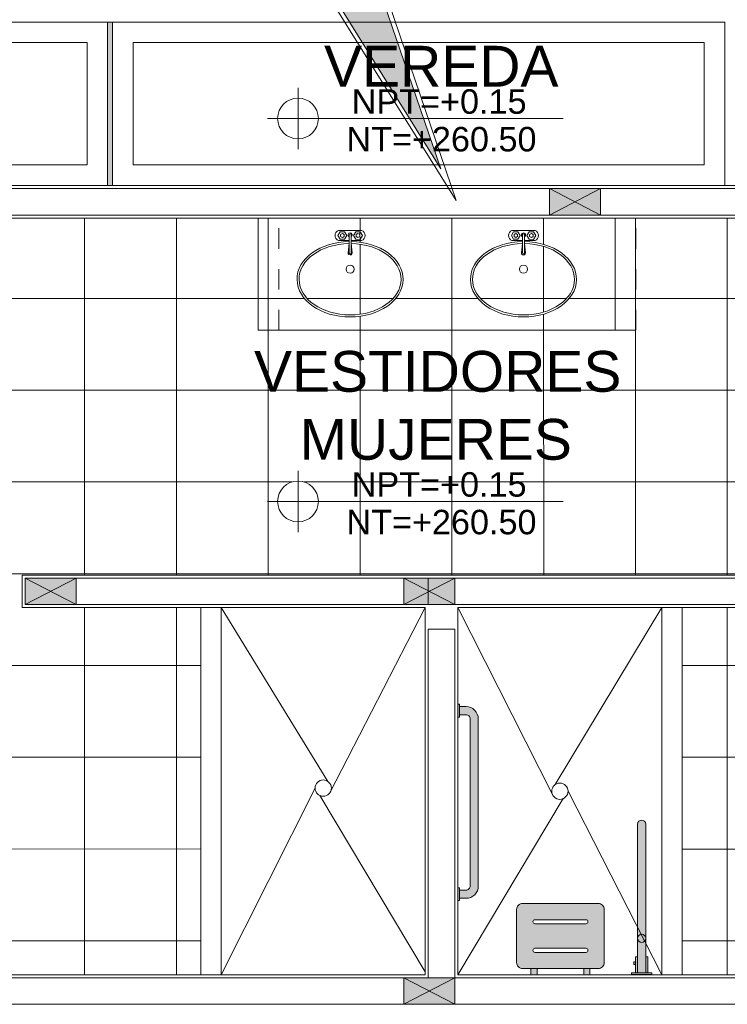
# Model space of a CAD drawing. Header units: millimetres. Extents: x -8931983 to 9630244, y 4 to 18563053.
# Tile 93 of 256: x 349094.38 to 349097.85, y 9281983.19 to 9281988.02. Entities that reach past the tile are written whole.
import ezdxf

# ---------------------------------------------------------------- set-up
doc = ezdxf.new("R2010")
doc.units = ezdxf.units.MM
doc.set_wipeout_variables(frame=1)
doc.linetypes.add('DASHED', pattern=[0.75, 0.5, -0.25])
doc.linetypes.add('HIDDEN', pattern=[9.525, 6.35, -3.175])
for name, color, linetype, lineweight in [('.', 7, 'Continuous', 0), ('013MobiliarioBaño', 151, 'Continuous', 13), ('a_MUEBLE', 3, 'Continuous', 5), ('COLUMNETAS TOP', 253, 'Continuous', 0), ('G-ANNO-DIMS', 7, 'Continuous', 5), ('MURO', 133, 'Continuous', 15), ('MURO BAJO', 2, 'Continuous', 9), ('TARRAJEO', 32, 'Continuous', 0), ('TEXTO AMBIENTES', 7, 'Continuous', 30), ('TRAZO', 2, 'Continuous', 5), ('vereda', 254, 'Continuous', 5)]:
    doc.layers.add(name, color=color, linetype=linetype, lineweight=lineweight)
for name, color, linetype, lineweight, true_color in [('0_PISOS', 252, 'Continuous', 0, 0x8a8a8a), ('0_TEXTURA PISOS', 252, 'Continuous', 0, 0x8c8c8c), ('PROYECCIONES-01', 252, 'HIDDEN', 5, 0x979595)]:
    doc.layers.add(name, color=color, linetype=linetype, lineweight=lineweight, true_color=true_color)
doc.styles.add('Arial_1', font='arial.ttf', dxfattribs={"height": 0.15})

# ---------------------------------------------------------------- blocks, each defined once
blk = doc.blocks.new('dsfd')
at = {"layer": '.', "true_color": 0xffffff, "transparency": 33554687}
h = blk.add_hatch(color=7, dxfattribs=at)
h.dxf.hatch_style = 1
h.paths.add_polyline_path([(333301.046, 9094259.161, 0.414214), (333300.842, 9094259.365), (333299.478, 9094259.365), (333300.764, 9094263.123), (333298.432, 9094259.365), (333296.766, 9094259.365, 0.414214), (333296.562, 9094259.161), (333296.562, 9094258.428, 0.414214), (333296.766, 9094258.224), (333300.842, 9094258.224, 0.414214), (333301.046, 9094258.428)])
at = {"layer": 'TRAZO', "color": 242, "true_color": 0xcd2027}
for p, q in [((333298.399, 9094259.416), (333296.766, 9094259.416)), ((333300.842, 9094259.416), (333299.554, 9094259.416)), ((333296.511, 9094259.161), (333296.511, 9094258.428)), ((333301.097, 9094258.428), (333301.097, 9094259.161)), ((333296.766, 9094258.224), (333300.842, 9094258.224)), ((333296.766, 9094258.173), (333300.842, 9094258.173))]:
    blk.add_line(p, q, dxfattribs=at)
for points in [[(333299.554, 9094259.416), (333300.941, 9094263.493), (333298.399, 9094259.416)], [(333300.842, 9094259.365), (333299.478, 9094259.365), (333300.764, 9094263.123), (333298.432, 9094259.365), (333296.766, 9094259.365)]]:
    blk.add_lwpolyline(points, dxfattribs=at)
for points in [[(333296.766, 9094259.365, 0.414214), (333296.562, 9094259.161), (333296.562, 9094258.428, 0.414214), (333296.766, 9094258.224)], [(333300.842, 9094258.224, 0.414214), (333301.046, 9094258.428), (333301.046, 9094259.161, 0.414214), (333300.842, 9094259.365)]]:
    blk.add_lwpolyline(points, format="xyb", dxfattribs=at)
for centre, start, end in [((333296.766, 9094259.161), 90, 180), ((333300.842, 9094259.161), 0, 90), ((333296.766, 9094258.428), 180, 270), ((333300.842, 9094258.428), 270, 0)]:
    blk.add_arc(centre, 0.255, start, end, dxfattribs=at)
blk = doc.blocks.new('VEREDAA PG EDF 09')
at = {"layer": '.', "true_color": 0x939598}
h = blk.add_hatch(color=252, dxfattribs=at)
h.dxf.hatch_style = 1
h.paths.add_polyline_path([(-5.7524, 0), (-5.727, 0), (-5.727, -0.8), (-5.7524, -0.8)])
at = {"layer": 'G-ANNO-DIMS'}
for p, q in [((-4.8184, -0.6222, -441.5074), (-4.8184, -0.3222, -441.5074)), ((-4.9684, -0.4722, -441.5074), (-3.5184, -0.4722, -441.5074))]:
    blk.add_line(p, q, dxfattribs=at)
blk.add_circle((-4.8184, -0.4722, -441.5074), 0.1, dxfattribs=at)
at = {"layer": 'vereda'}
for p, q in [((-7.83, 0), (-5.7524, 0)), ((-5.7524, 0), (-5.7524, -0.8)), ((-5.727, -0.8), (-5.727, 0)), ((-5.727, 0), (-2.727, 0)), ((-2.727, 0), (-2.727, -0.8)), ((-7.73, -0.1), (-5.8524, -0.1)), ((-5.8524, -0.1), (-5.8524, -0.7)), ((-5.627, -0.7), (-5.627, -0.1)), ((-5.627, -0.1), (-2.827, -0.1)), ((-2.827, -0.1), (-2.827, -0.7)), ((-5.8524, -0.7), (-7.73, -0.7)), ((-2.827, -0.7), (-5.627, -0.7)), ((-5.7524, -0.8), (-7.83, -0.8)), ((-2.727, -0.8), (-5.727, -0.8))]:
    blk.add_line(p, q, dxfattribs=at)
at = {"layer": 'vereda', "elevation": 0}
blk.add_lwpolyline([(-5.7524, 0), (-5.727, 0), (-5.727, -0.8), (-5.7524, -0.8)], close=True, dxfattribs=at)
at = {"layer": 'TEXTO AMBIENTES', "style": 'Arial_1'}
blk.add_text('VEREDA', height=0.2, dxfattribs=at).set_placement((-4.6906, -0.3157, -1766.0296))
for s, p in [('NPT=+0.15', (-4.5554, -0.4488, -441.5074)), ('NT=+260.50', (-4.5813, -0.6334, -441.5074))]:
    blk.add_text(s, height=0.12, rotation=360, dxfattribs=at).set_placement(p)
blk = doc.blocks.new('FENENFONFNK')
at = {"true_color": 0xffffff}
h = blk.add_hatch(color=7, dxfattribs=at)
h.dxf.hatch_style = 1
edge = h.paths.add_edge_path()
edge.add_line((-2.735, -2.6156), (-2.7349, -3.4356))
edge.add_arc((-2.7949, -3.4356), 0.06, -89.9911, 0.0089, ccw=False)
edge.add_line((-2.7949, -3.4956), (-2.8269, -3.4956))
edge.add_line((-2.8269, -3.4956), (-2.827, -3.4556))
edge.add_line((-2.827, -3.4556), (-2.7949, -3.4556))
edge.add_arc((-2.7949, -3.4356), 0.02, 270.0089, 360.0089)
edge.add_line((-2.7749, -3.4356), (-2.775, -2.6156))
edge.add_arc((-2.795, -2.6156), 0.02, 0.0089, 90.0089)
edge.add_line((-2.795, -2.5956), (-2.8271, -2.5956))
edge.add_line((-2.8271, -2.5956), (-2.8271, -2.5556))
edge.add_line((-2.8271, -2.5556), (-2.795, -2.5556))
edge.add_arc((-2.795, -2.6156), 0.06, 0.0089, 90.0089, ccw=False)
h.paths.add_polyline_path([(-2.8269, -3.5073), (-2.827, -3.4439), (-2.8349, -3.4439), (-2.8349, -3.5073)])
h.paths.add_polyline_path([(-2.8271, -2.6073), (-2.8271, -2.5439), (-2.835, -2.5439), (-2.835, -2.6073)])
h = blk.add_hatch(color=7, dxfattribs=at)
h.dxf.hatch_style = 1
edge = h.paths.add_edge_path()
edge.add_line((-1.9142, -3.862), (-1.9142, -3.132))
edge.add_arc((-1.9342, -3.132), 0.02, 359.9996, 539.9996)
edge.add_line((-1.9542, -3.132), (-1.9542, -3.862))
edge.add_line((-1.9542, -3.862), (-1.9142, -3.862))
h.paths.add_polyline_path([(-1.9842, -3.862), (-1.8842, -3.862), (-1.8842, -3.8699), (-1.9842, -3.8699)])
h.paths.add_polyline_path([(-1.9642, -3.862), (-1.9642, -3.782), (-1.9542, -3.782), (-1.9542, -3.862)])
h.paths.add_polyline_path([(-1.973, -3.8207), (-1.973, -3.8068), (-1.9642, -3.8068), (-1.9642, -3.8207)])
h.paths.add_polyline_path([(-1.9042, -3.782), (-1.9042, -3.862), (-1.9142, -3.862), (-1.9142, -3.782)])
at = {"linetype": 'Continuous', "true_color": 0xffffff}
h = blk.add_hatch(color=7, dxfattribs=at)
h.dxf.hatch_style = 1
edge = h.paths.add_edge_path()
edge.add_arc((-2.5172, -3.8107), 0.03, 179.9996, 269.9996, ccw=False)
edge.add_line((-2.5472, -3.8107), (-2.5472, -3.5507))
edge.add_arc((-2.5172, -3.5507), 0.03, 89.9996, 179.9996, ccw=False)
edge.add_line((-2.5172, -3.5207), (-2.1472, -3.5208))
edge.add_arc((-2.1472, -3.5508), 0.03, -0.0004, 89.9996, ccw=False)
edge.add_line((-2.1172, -3.5508), (-2.1172, -3.8108))
edge.add_arc((-2.1472, -3.8108), 0.03, 269.9996, 359.9996, ccw=False)
edge.add_line((-2.1472, -3.8408), (-2.5172, -3.8408))
edge = h.paths.add_edge_path(flags=16)
edge.add_arc((-2.2072, -3.6108), 0.01, 269.9996, 449.9996)
edge.add_line((-2.2072, -3.6008), (-2.4572, -3.6008))
edge.add_arc((-2.4572, -3.6108), 0.01, 89.9996, 269.9996)
edge.add_line((-2.4572, -3.6208), (-2.2072, -3.6208))
edge = h.paths.add_edge_path(flags=16)
edge.add_arc((-2.2072, -3.7508), 0.01, 269.9996, 449.9996)
edge.add_line((-2.2072, -3.7408), (-2.4572, -3.7408))
edge.add_arc((-2.4572, -3.7508), 0.01, 89.9996, 269.9996)
edge.add_line((-2.4572, -3.7608), (-2.2072, -3.7608))
h.paths.add_polyline_path([(-2.4468, -3.8708), (-2.4768, -3.8708), (-2.4768, -3.8408), (-2.4468, -3.8408)])
h.paths.add_polyline_path([(-2.2177, -3.8708), (-2.1877, -3.8708), (-2.1877, -3.8408), (-2.2177, -3.8408)])
at = {"layer": '0_TEXTURA PISOS'}
h = blk.add_hatch(dxfattribs=at)
h.set_pattern_fill('_USER', color=256, scale=0.45, angle=180, style=0, double=1, pattern_type=0)
h.set_pattern_definition([(180, (0, 0), (-1e-16, -0.45), []), (270, (0, 0), (0.45, -1e-16), [])])
h.paths.add_polyline_path([(0, -0.47), (-0.0399, -0.47), (-0.0399, -0.47), (-0.1, -0.47), (-0.1, -0.495), (-1.05, -0.495), (-1.05, -0.455), (-0.1199, -0.455), (-0.1199, -0.43), (-0.28, -0.43), (-0.28, -0.28), (-0.43, -0.28), (-0.43, -0.1606), (-5.4, -0.1606), (-5.4, -0.28), (-5.55, -0.28), (-5.55, -0.43), (-5.67, -0.43), (-5.67, -3.6), (-5.55, -3.6), (-5.55, -3.8706), (-4.095, -3.8706), (-4.095, -2.0706), (-4.97, -2.0706), (-4.97, -1.9106), (-1.06, -1.9106), (-1.06, -2.0706), (-1.735, -2.0706), (-1.735, -3.8706), (-0.28, -3.8706), (-0.28, -3.6), (-0.16, -3.6), (-0.16, -1.4306), (0, -1.4306)])
h.paths.add_polyline_path([(-0.0399, -1.3906), (-0.0399, -1.43), (-0.1199, -1.43), (-0.1199, -1.39), (-0.0399, -1.39)], flags=16)
edge = h.paths.add_edge_path(flags=16)
edge.add_ellipse((-2.5132, -0.4602), major_axis=(-0.26, 0.0005), ratio=0.711538, start_angle=-88.3166, end_angle=268.5866, ccw=False)
edge.add_line((-2.5183, -0.2752), (-2.5183, -0.2708))
edge.add_line((-2.5183, -0.2708), (-2.5699, -0.2707))
edge.add_arc((-2.5603, -0.2457), 0.0268, 110.7856, 248.9919, ccw=False)
edge.add_line((-2.5698, -0.2207), (-2.4566, -0.2209))
edge.add_arc((-2.4662, -0.2459), 0.0268, -69.2144, 68.9919, ccw=False)
edge.add_line((-2.4567, -0.2709), (-2.5083, -0.2708))
edge.add_line((-2.5083, -0.2708), (-2.5083, -0.2752))
edge = h.paths.add_edge_path(flags=0)
edge.add_ellipse((-2.5132, -0.4602), major_axis=(-0.25, 0.0005), ratio=0.7, start_angle=-88.2204, end_angle=268.5058, ccw=False)
edge.add_line((-2.5183, -0.2852), (-2.5233, -0.3302))
edge.add_arc((-2.5134, -0.3313), 0.01, 173.6141, 366.1618)
edge.add_line((-2.5034, -0.3302), (-2.5083, -0.2852))
h.paths.add_polyline_path([(-2.4531, -0.2459), (-2.4639, -0.2646), (-2.4854, -0.2645), (-2.4962, -0.2458), (-2.4853, -0.2272), (-2.4638, -0.2273)], flags=0)
h.paths.add_polyline_path([(-2.466, -0.2509), (-2.4746, -0.2559), (-2.4833, -0.2509), (-2.4833, -0.2409), (-2.4746, -0.2359), (-2.4659, -0.2409)], flags=0)
h.paths.add_polyline_path([(-2.5331, -0.4106, -1), (-2.4931, -0.4106, -1)], flags=0)
h.paths.add_polyline_path([(-3.5184, -1.5497, -1), (-3.7184, -1.5497, -1)], flags=16)
h.paths.add_polyline_path([(-2.5294, -0.2458), (-2.5402, -0.2644), (-2.5618, -0.2644), (-2.5725, -0.2457), (-2.5617, -0.2271), (-2.5402, -0.2271)], flags=0)
h.paths.add_polyline_path([(-2.5423, -0.2508), (-2.551, -0.2557), (-2.5596, -0.2507), (-2.5596, -0.2407), (-2.5509, -0.2357), (-2.5423, -0.2408)], flags=0)
edge = h.paths.add_edge_path(flags=16)
edge.add_ellipse((-0.9691, -3.8706), major_axis=(0, -0.3818), ratio=0.956522, start_angle=152.5798, end_angle=207.4202, ccw=False)
edge.add_ellipse((-0.8503, -3.6415), major_axis=(0, -0.1212), ratio=0.956522, start_angle=90, end_angle=152.5798, ccw=False)
edge.add_line((-0.7344, -3.6415), (-0.7344, -3.6871))
edge.add_ellipse((-0.8505, -3.6873), major_axis=(0.1161, 0), ratio=0.783646, start_angle=270, end_angle=360, ccw=False)
edge.add_line((-0.8505, -3.7783), (-0.9475, -3.7783))
edge.add_line((-0.9475, -3.7783), (-0.9441, -3.8133))
edge.add_arc((-0.9691, -3.8132), 0.025, 179.9996, 359.9996, ccw=False)
edge.add_line((-0.9941, -3.8132), (-0.9908, -3.7782))
edge.add_line((-0.9908, -3.7782), (-1.0878, -3.7782))
edge.add_ellipse((-1.0878, -3.6873), major_axis=(0.1161, 0), ratio=0.783646, start_angle=180, end_angle=270, ccw=False)
edge.add_line((-1.2039, -3.6871), (-1.2039, -3.6415))
edge.add_ellipse((-1.088, -3.6415), major_axis=(0, -0.1212), ratio=0.956522, start_angle=207.4202, end_angle=270, ccw=False)
edge = h.paths.add_edge_path(flags=16)
edge.add_ellipse((-3.3632, -0.4602), major_axis=(-0.26, 0.0005), ratio=0.711538, start_angle=-88.3166, end_angle=268.5866, ccw=False)
edge.add_line((-3.3683, -0.2752), (-3.3683, -0.2708))
edge.add_line((-3.3683, -0.2708), (-3.4199, -0.2707))
edge.add_arc((-3.4103, -0.2457), 0.0268, 110.7856, 248.9919, ccw=False)
edge.add_line((-3.4198, -0.2207), (-3.3066, -0.2209))
edge.add_arc((-3.3162, -0.2459), 0.0268, -69.2144, 68.9919, ccw=False)
edge.add_line((-3.3067, -0.2709), (-3.3583, -0.2708))
edge.add_line((-3.3583, -0.2708), (-3.3583, -0.2752))
edge = h.paths.add_edge_path(flags=0)
edge.add_ellipse((-3.3632, -0.4602), major_axis=(-0.25, 0.0005), ratio=0.7, start_angle=-88.2204, end_angle=268.5058, ccw=False)
edge.add_line((-3.3683, -0.2852), (-3.3733, -0.3301))
edge.add_arc((-3.3634, -0.3313), 0.01, 173.6141, 366.1618)
edge.add_line((-3.3534, -0.3302), (-3.3583, -0.2852))
h.paths.add_polyline_path([(-0.9516, -3.6634, -1), (-0.9866, -3.6634, -1)], flags=0)
h.paths.add_polyline_path([(-0.958, -3.7088), (-0.9514, -3.7618, 0.545546), (-0.9869, -3.7618), (-0.9802, -3.7088, -0.882566)], flags=0)
h.paths.add_polyline_path([(-3.3031, -0.2459), (-3.3139, -0.2646), (-3.3354, -0.2645), (-3.3462, -0.2458), (-3.3353, -0.2272), (-3.3138, -0.2272)], flags=0)
h.paths.add_polyline_path([(-3.316, -0.2509), (-3.3246, -0.2559), (-3.3333, -0.2509), (-3.3333, -0.2409), (-3.3246, -0.2359), (-3.3159, -0.2409)], flags=0)
h.paths.add_polyline_path([(-3.3831, -0.4106, -1), (-3.3431, -0.4106, -1)], flags=0)
h.paths.add_polyline_path([(-0.9555, -3.7735), (-0.9555, -3.7883), (-0.9827, -3.7883), (-0.9827, -3.7735, -1)], flags=0)
h.paths.add_polyline_path([(-3.3794, -0.2458), (-3.3902, -0.2644), (-3.4118, -0.2644), (-3.4225, -0.2457), (-3.4117, -0.2271), (-3.3902, -0.2271)], flags=0)
h.paths.add_polyline_path([(-3.3923, -0.2508), (-3.401, -0.2557), (-3.4096, -0.2507), (-3.4096, -0.2407), (-3.4009, -0.2357), (-3.3923, -0.2408)], flags=0)
h.paths.add_polyline_path([(-3.4119, -1.7436), (-2.4186, -1.7436), (-2.4186, -1.5598), (-3.4119, -1.5598)], flags=24)
h.paths.add_polyline_path([(-3.6625, -1.4003), (-2.2241, -1.4003), (-2.2241, -1.0901), (-3.6625, -1.0901)], flags=24)
h.paths.add_polyline_path([(-3.8858, -1.067), (-1.9813, -1.067), (-1.9813, -0.7566), (-3.8858, -0.7566)], flags=24)
h.paths.add_polyline_path([(-3.3861, -1.559), (-2.4675, -1.559), (-2.4675, -1.3752), (-3.3861, -1.3752)], flags=24)
at = {"layer": 'COLUMNETAS TOP', "true_color": 0xc0c0c0}
h = blk.add_hatch(color=9, dxfattribs=at)
h.paths.add_polyline_path([(-2.135, -0.1456), (-2.135, -0.0156), (-2.26, -0.0806)])
h.paths.add_polyline_path([(-2.135, -0.0156), (-2.385, -0.0156), (-2.26, -0.0806)])
h.paths.add_polyline_path([(-2.26, -0.0806), (-2.385, -0.0156), (-2.385, -0.1456)])
h.paths.add_polyline_path([(-2.135, -0.1456), (-2.26, -0.0806), (-2.385, -0.1456)])
h = blk.add_hatch(color=9, dxfattribs=at)
h.paths.add_polyline_path([(-4.705, -2.0556), (-4.705, -1.9256), (-4.83, -1.9906)])
h.paths.add_polyline_path([(-4.705, -1.9256), (-4.955, -1.9256), (-4.83, -1.9906)])
h.paths.add_polyline_path([(-4.83, -1.9906), (-4.955, -1.9256), (-4.955, -2.0556)])
h.paths.add_polyline_path([(-4.705, -2.0556), (-4.83, -1.9906), (-4.955, -2.0556)])
h = blk.add_hatch(color=9, dxfattribs=at)
h.paths.add_polyline_path([(-2.85, -2.0556), (-2.85, -1.9256), (-2.975, -1.9906)])
h.paths.add_polyline_path([(-2.85, -1.9256), (-3.1, -1.9256), (-2.975, -1.9906)])
h.paths.add_polyline_path([(-2.975, -1.9906), (-3.1, -1.9256), (-3.1, -2.0556)])
h.paths.add_polyline_path([(-2.85, -2.0556), (-2.975, -1.9906), (-3.1, -2.0556)])
h = blk.add_hatch(color=9, dxfattribs=at)
h.paths.add_polyline_path([(-2.85, -4.0156), (-2.85, -3.8856), (-2.975, -3.9506)])
h.paths.add_polyline_path([(-2.85, -3.8856), (-3.1, -3.8856), (-2.975, -3.9506)])
h.paths.add_polyline_path([(-2.975, -3.9506), (-3.1, -3.8856), (-3.1, -4.0156)])
h.paths.add_polyline_path([(-2.85, -4.0156), (-2.975, -3.9506), (-3.1, -4.0156)])
at = {"elevation": 0}
for points in [[(-2.8271, -2.6073), (-2.8271, -2.5439), (-2.835, -2.5439), (-2.835, -2.6073)], [(-2.8269, -3.5073), (-2.827, -3.4439), (-2.8349, -3.4439), (-2.8349, -3.5073)], [(-1.973, -3.8207), (-1.973, -3.8068), (-1.9642, -3.8068), (-1.9642, -3.8207)], [(-1.9642, -3.862), (-1.9642, -3.782), (-1.9542, -3.782), (-1.9542, -3.862)], [(-1.9042, -3.782), (-1.9042, -3.862), (-1.9142, -3.862), (-1.9142, -3.782)], [(-1.9842, -3.862), (-1.8842, -3.862), (-1.8842, -3.8699), (-1.9842, -3.8699)]]:
    blk.add_lwpolyline(points, close=True, dxfattribs=at)
for points in [[(-2.735, -2.6156), (-2.7349, -3.4356, -0.414214), (-2.7949, -3.4956), (-2.8269, -3.4956), (-2.827, -3.4556), (-2.7949, -3.4556, 0.414214), (-2.7749, -3.4356), (-2.775, -2.6156, 0.414214), (-2.795, -2.5956), (-2.8271, -2.5956), (-2.8271, -2.5556), (-2.795, -2.5556, -0.414214)], [(-1.9142, -3.862), (-1.9142, -3.132, 1), (-1.9542, -3.132), (-1.9542, -3.862)]]:
    blk.add_lwpolyline(points, format="xyb", close=True, dxfattribs=at)
at = {"linetype": 'Continuous', "elevation": 0}
for points in [[(-2.5172, -3.8408, -0.414214), (-2.5472, -3.8107), (-2.5472, -3.5507, -0.414214), (-2.5172, -3.5207), (-2.1472, -3.5208, -0.414214), (-2.1172, -3.5508), (-2.1172, -3.8108, -0.414214), (-2.1472, -3.8408)], [(-2.2072, -3.6208, 1), (-2.2072, -3.6008), (-2.4572, -3.6008, 1), (-2.4572, -3.6208)], [(-2.2072, -3.7608, 1), (-2.2072, -3.7408), (-2.4572, -3.7408, 1), (-2.4572, -3.7608)]]:
    blk.add_lwpolyline(points, format="xyb", close=True, dxfattribs=at)
for points in [[(-2.4468, -3.8708), (-2.4768, -3.8708), (-2.4768, -3.8408), (-2.4468, -3.8408)], [(-2.2177, -3.8708), (-2.1877, -3.8708), (-2.1877, -3.8408), (-2.2177, -3.8408)]]:
    blk.add_lwpolyline(points, close=True, dxfattribs=at)
blk.add_circle((-1.9342, -3.692, 0), 0.02)
at = {"layer": '013MobiliarioBaño', "lineweight": 0}
for p, q in [((-3.3682, -0.243, 2095.8506), (-3.3684, -0.3312, 2095.8506)), ((-3.3582, -0.2431, 2095.8506), (-3.3584, -0.3313, 2095.8506)), ((-2.5182, -0.243, 2095.8506), (-2.5184, -0.3313, 2095.8506)), ((-2.5082, -0.2431, 2095.8506), (-2.5084, -0.3313, 2095.8506))]:
    blk.add_line(p, q, dxfattribs=at)
at = {"layer": '013MobiliarioBaño', "lineweight": 0, "elevation": 2095.8506}
for points in [[(-3.3683, -0.2708), (-3.4199, -0.2707, -0.688608), (-3.4198, -0.2207), (-3.3066, -0.2209, -0.688608), (-3.3067, -0.2709)], [(-2.5183, -0.2708), (-2.5699, -0.2707, -0.688608), (-2.5698, -0.2207), (-2.4566, -0.2209, -0.688608), (-2.4567, -0.2709)], [(-3.3583, -0.2852), (-3.3534, -0.3302, -1.115964), (-3.3733, -0.3301), (-3.3683, -0.2852)], [(-3.3067, -0.2709), (-3.3583, -0.2708, -0.688608)], [(-2.5083, -0.2852), (-2.5034, -0.3302, -1.115964), (-2.5233, -0.3302), (-2.5183, -0.2852)], [(-2.4567, -0.2709), (-2.5083, -0.2708, -0.688608)]]:
    blk.add_lwpolyline(points, format="xyb", dxfattribs=at)
for points in [[(-3.4118, -0.2644), (-3.4225, -0.2457), (-3.4117, -0.2271), (-3.3902, -0.2271), (-3.3794, -0.2458), (-3.3902, -0.2644)], [(-3.401, -0.2557), (-3.4096, -0.2507), (-3.4096, -0.2407), (-3.4009, -0.2357), (-3.3923, -0.2408), (-3.3923, -0.2508)], [(-3.3354, -0.2645), (-3.3462, -0.2458), (-3.3353, -0.2272), (-3.3138, -0.2272), (-3.3031, -0.2459), (-3.3139, -0.2646)], [(-3.3246, -0.2559), (-3.3333, -0.2509), (-3.3333, -0.2409), (-3.3246, -0.2359), (-3.3159, -0.2409), (-3.316, -0.2509)], [(-2.5618, -0.2644), (-2.5725, -0.2457), (-2.5617, -0.2271), (-2.5402, -0.2271), (-2.5294, -0.2458), (-2.5402, -0.2644)], [(-2.551, -0.2557), (-2.5596, -0.2507), (-2.5596, -0.2407), (-2.5509, -0.2357), (-2.5423, -0.2408), (-2.5423, -0.2508)], [(-2.4854, -0.2645), (-2.4962, -0.2458), (-2.4853, -0.2272), (-2.4638, -0.2273), (-2.4531, -0.2459), (-2.4639, -0.2646)], [(-2.4746, -0.2559), (-2.4833, -0.2509), (-2.4833, -0.2409), (-2.4746, -0.2359), (-2.4659, -0.2409), (-2.466, -0.2509)]]:
    blk.add_lwpolyline(points, close=True, dxfattribs=at)
at = {"layer": '013MobiliarioBaño', "lineweight": 0}
for centre in [(-3.3631, -0.4106, 2095.8506), (-2.5131, -0.4106, 2095.8506)]:
    blk.add_circle(centre, 0.02, dxfattribs=at)
for centre, radius, start, end in [((-3.3632, -0.243, 2095.8506), 0.01, 299.8888, 239.8888), ((-3.3632, -0.243, 2095.8506), 0.005, 359.8888, 179.8888), ((-2.5132, -0.2431, 2095.8506), 0.01, 299.8888, 239.8888), ((-2.5132, -0.2431, 2095.8506), 0.005, 359.8888, 179.8888), ((-3.3634, -0.3313, 2095.8506), 0.005, 179.8888, 359.8888), ((-2.5134, -0.3313, 2095.8506), 0.005, 179.8888, 359.8888)]:
    blk.add_arc(centre, radius, start, end, dxfattribs=at)
at = {"layer": '013MobiliarioBaño', "lineweight": 0, "extrusion": (0, 0, -1)}
for centre, major_axis, ratio, start_param, end_param in [((-3.3632, -0.4602, 2095.8506), (-0.26, 0.0005), 0.711538, 1.588351, 7.833073), ((-3.3632, -0.4602, 2095.8506), (-0.25, 0.0005), 0.7, 1.589053, 7.832236), ((-2.5132, -0.4602, 2095.8506), (-0.26, 0.0005), 0.711538, 1.588351, 7.833073), ((-2.5132, -0.4602, 2095.8506), (-0.25, 0.0005), 0.7, 1.589053, 7.832236)]:
    blk.add_ellipse(centre, major_axis=major_axis, ratio=ratio, start_param=start_param, end_param=end_param, dxfattribs=at)
at = {"layer": '0_PISOS', "lineweight": 0}
for p, q in [((-3.4723, -2.9226), (-3.995, -2.0706)), ((-2.995, -2.0706), (-3.4622, -2.9784)), ((-2.835, -2.0706, 0), (-2.3679, -2.9934, 0)), ((-2.3577, -2.9377, 0), (-1.835, -2.0706, 0)), ((-3.995, -3.8706), (-3.535, -2.9556)), ((-2.995, -3.8556), (-3.5119, -2.9918)), ((-1.835, -3.8706, 0), (-2.295, -2.9706, 0)), ((-2.835, -3.8706, 0), (-2.3181, -3.0068, 0))]:
    blk.add_line(p, q, dxfattribs=at)
for centre in [(-3.495, -2.9556, -220.7537), (-2.335, -2.9706, -220.7537)]:
    blk.add_circle(centre, 0.04, dxfattribs=at)
at = {"layer": 'a_MUEBLE', "lineweight": 0}
for p, q in [((-3.8131, -0.1606, 2095.8506), (-2.0631, -0.1606, 2095.8506)), ((-3.8131, -0.7106, 2095.8506), (-3.8131, -0.1606, 2095.8506)), ((-2.0631, -0.1606, 2095.8506), (-2.0631, -0.7106, 2095.8506)), ((-2.0631, -0.7106, 2095.8506), (-3.8131, -0.7106, 2095.8506))]:
    blk.add_line(p, q, dxfattribs=at)
at = {"layer": 'COLUMNETAS TOP'}
for p, q in [((-2.135, -0.0156), (-2.385, -0.0156)), ((-2.385, -0.0156), (-2.135, -0.0156)), ((-2.385, -0.1456), (-2.385, -0.0156)), ((-2.135, -0.0156), (-2.385, -0.1456)), ((-2.385, -0.0156), (-2.135, -0.1456)), ((-2.135, -0.1456), (-2.135, -0.0156)), ((-2.385, -0.1456), (-2.135, -0.1456)), ((-4.705, -1.9256), (-4.955, -1.9256)), ((-4.955, -1.9256), (-4.705, -1.9256)), ((-4.955, -2.0556), (-4.955, -1.9256)), ((-4.705, -1.9256), (-4.955, -2.0556)), ((-4.955, -1.9256), (-4.705, -2.0556)), ((-4.705, -2.0556), (-4.705, -1.9256)), ((-2.85, -1.9256), (-3.1, -1.9256)), ((-3.1, -1.9256), (-2.85, -1.9256)), ((-3.1, -2.0556), (-3.1, -1.9256)), ((-2.85, -1.9256), (-3.1, -2.0556)), ((-3.1, -1.9256), (-2.85, -2.0556)), ((-2.85, -2.0556), (-2.85, -1.9256)), ((-4.955, -2.0556), (-4.705, -2.0556)), ((-3.1, -2.0556), (-2.85, -2.0556)), ((-2.85, -3.8856), (-3.1, -3.8856)), ((-3.1, -3.8856), (-2.85, -3.8856)), ((-3.1, -4.0156), (-3.1, -3.8856)), ((-2.85, -3.8856), (-3.1, -4.0156)), ((-3.1, -3.8856), (-2.85, -4.0156)), ((-2.85, -4.0156), (-2.85, -3.8856)), ((-3.1, -4.0156), (-2.85, -4.0156))]:
    blk.add_line(p, q, dxfattribs=at)
at = {"layer": 'G-ANNO-DIMS'}
for p, q in [((-3.6184, -1.6997, -441.5074), (-3.6184, -1.3997, -441.5074)), ((-3.7684, -1.5497, -441.5074), (-2.3184, -1.5497, -441.5074))]:
    blk.add_line(p, q, dxfattribs=at)
blk.add_circle((-3.6184, -1.5497, -441.5074), 0.1, dxfattribs=at)
at = {"layer": 'MURO'}
for p, q in [((-2.385, -0.0156), (-5.125, -0.0156)), ((-0.705, -0.0156), (-2.135, -0.0156)), ((-5.125, -0.1456), (-2.385, -0.1456)), ((-2.135, -0.1456), (-0.705, -0.1456)), ((-2.98, -1.9256), (-4.705, -1.9256)), ((-1.325, -1.9256), (-2.85, -1.9256)), ((-4.705, -2.0556), (-2.98, -2.0556)), ((-2.85, -2.0556), (-1.325, -2.0556)), ((-2.98, -2.1756), (-2.98, -3.8856)), ((-2.85, -3.8856), (-2.85, -2.1756)), ((-3.1, -3.8856), (-5.275, -3.8856)), ((-0.555, -3.8856), (-2.85, -3.8856)), ((-5.275, -4.0156), (-3.1, -4.0156)), ((-2.85, -4.0156), (-0.555, -4.0156))]:
    blk.add_line(p, q, dxfattribs=at)
at = {"layer": 'MURO', "color": 140, "true_color": 0x03a9ee}
for p, q in [((-2.385, -0.145), (-2.385, -0.0156)), ((-2.135, -0.0156), (-2.135, -0.145)), ((-4.705, -1.9256), (-4.705, -2.0556)), ((-2.98, -2.0556), (-2.98, -1.9256)), ((-2.85, -1.9256), (-2.85, -2.0556)), ((-2.85, -2.1756), (-2.98, -2.1756)), ((-3.1, -4.0156), (-3.1, -3.8856)), ((-2.98, -3.8856), (-2.85, -3.8856)), ((-2.85, -3.8856), (-2.85, -4.0156))]:
    blk.add_line(p, q, dxfattribs=at)
at = {"layer": 'MURO BAJO'}
for p, q in [((-4.095, -2.0706), (-4.095, -3.8706)), ((-3.995, -2.0706), (-3.995, -3.8706)), ((-1.835, -2.0706, 0), (-1.835, -3.8706, 0)), ((-1.735, -2.0706, 0), (-1.735, -3.8706, 0))]:
    blk.add_line(p, q, dxfattribs=at)
at = {"layer": 'PROYECCIONES-01', "linetype": 'DASHED', "lineweight": 0, "ltscale": 0.2}
for p, q in [((-3.8131, -0.1605, 2095.8506), (-3.8131, -0.7106, 2095.8506)), ((-3.7131, -0.1605, 2095.8506), (-3.8131, -0.1605, 2095.8506)), ((-3.7131, -0.7106, 2095.8506), (-3.7131, -0.1605, 2095.8506)), ((-2.0631, -0.1606, 2095.8506), (-2.0631, -0.7106, 2095.8506)), ((-1.9631, -0.7106, 2095.8506), (-1.9631, -0.1606, 2095.8506)), ((-3.8131, -0.7106, 2095.8506), (-3.7131, -0.7106, 2095.8506)), ((-2.0631, -0.7106, 2095.8506), (-1.9631, -0.7106, 2095.8506))]:
    blk.add_line(p, q, dxfattribs=at)
at = {"layer": 'TARRAJEO'}
for p, q in [((-5.4, -0.0006), (-0.455, -0.0006)), ((-5.4, -0.1606), (-2.8, -0.1606)), ((-0.43, -0.1606), (-2.8, -0.1606)), ((-2.995, -2.0706), (-4.97, -2.0706)), ((-2.995, -2.0706), (-2.995, -3.8706)), ((-1.06, -2.0706), (-2.835, -2.0706)), ((-2.835, -2.0706), (-2.835, -3.8706)), ((-5.55, -3.8706), (-2.995, -3.8706)), ((-2.835, -3.8706), (-0.28, -3.8706))]:
    blk.add_line(p, q, dxfattribs=at)
at = {"layer": 'vereda'}
blk.add_line((-1.527, 0), (-4.527, 0), dxfattribs=at)
at = {"layer": 'TEXTO AMBIENTES', "style": 'Arial_1'}
for s, p in [('VESTIDORES', (-3.834, -1.0119, -441.5074)), ('MUJERES', (-3.6108, -1.3452, -441.5074))]:
    blk.add_text(s, height=0.2, dxfattribs=at).set_placement(p)
for s, p in [('NPT=+0.15', (-3.3554, -1.5263, -441.5074)), ('NT=+260.50', (-3.3813, -1.7109, -441.5074))]:
    blk.add_text(s, height=0.12, rotation=360, dxfattribs=at).set_placement(p)
blk.add_wipeout([(-4.97, -1.9106), (-5.01, -1.9106), (-5.01, -1.9706), (-4.995, -1.9706), (-4.995, -2.0106), (-4.97, -2.0106)]).translate(0, 0, 441.5074)
at = {"layer": 'TARRAJEO'}
for p, q in [((-1.06, -1.9106), (-4.97, -1.9106)), ((-4.97, -1.9106), (-4.97, -2.0706))]:
    blk.add_line(p, q, dxfattribs=at)
blk = doc.blocks.new('GOEKOOEOG')
at = {"layer": '0_TEXTURA PISOS'}
blk.add_blockref('FENENFONFNK', (0, 0), dxfattribs=at)

msp = doc.modelspace()

# ---------------------------------------------------------------- block references
at = {"lineweight": 5}
msp.add_blockref('VEREDAA PG EDF 09', (349100.56467, 9281988.00449), dxfattribs=at)

# ---------------------------------------------------------------- next in the draw order: block references
msp.add_blockref('GOEKOOEOG', (349099.36467, 9281987.20449), dxfattribs=at)

# ---------------------------------------------------------------- next in the draw order: block references
at = {"extrusion": (-1.0001e-10, -0.025636, 0.999671), "xscale": -0.418244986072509, "yscale": 0.4182449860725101, "zscale": 0.4182449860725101, "rotation": 180}
msp.add_blockref('dsfd', (209695.03714, 13082566.61776, -237954.55479), dxfattribs=at)

doc.saveas('drawing.dxf')
